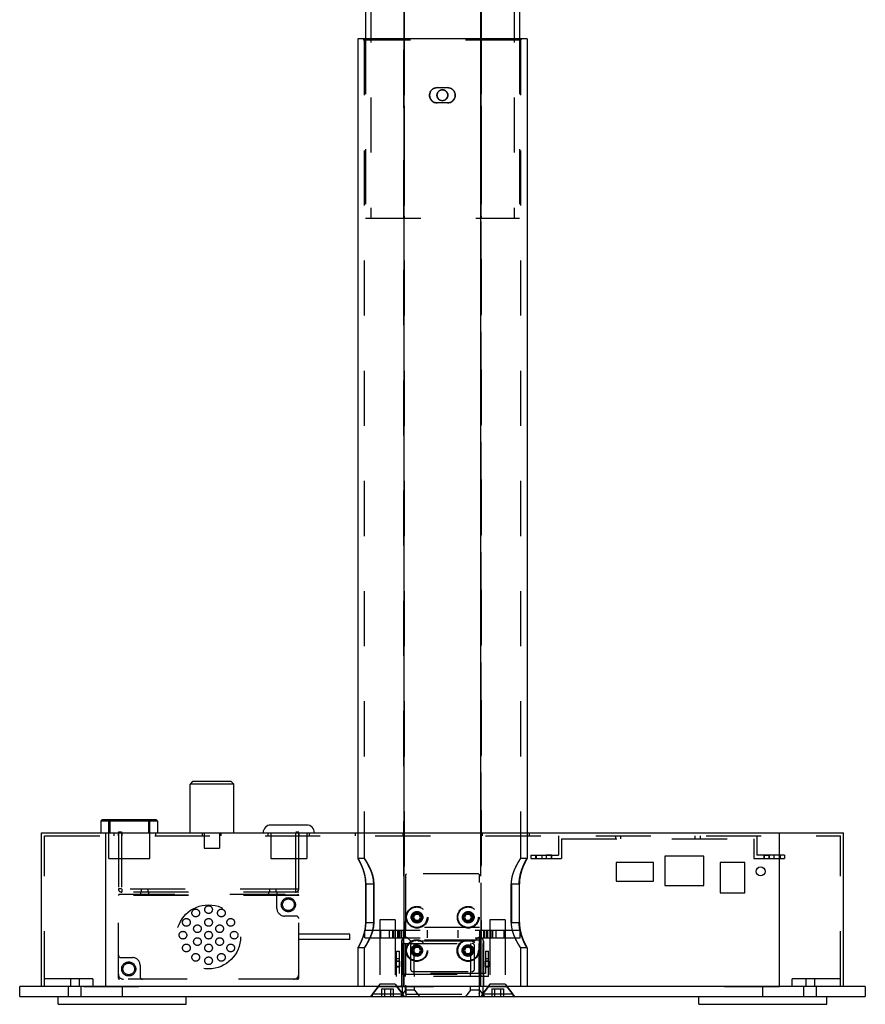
# Model space of a CAD drawing. Header units: inches. Extents: x 1.1 to 18.6, y 0.8 to 15.2.
# Tile 7 of 8: x 16.7 to 18.6, y 7.7 to 9.8. Entities that reach past the tile are written whole.
import ezdxf

# ---------------------------------------------------------------- set-up
doc = ezdxf.new("R2010")
doc.units = ezdxf.units.IN
doc.header["$LTSCALE"] = 1.21
doc.header["$MEASUREMENT"] = 0
doc.linetypes.add('HIDDEN', pattern=[0.2, 0.1, -0.1])
doc.layers.get('0').update_dxf_attribs({"linetype": 'CONTINUOUS'})
doc.layers.add('DEFAULT_2', color=8, linetype='HIDDEN')

msp = doc.modelspace()

# ---------------------------------------------------------------- linework, layer by layer
at = {"color": 7, "linetype": 'Continuous'}
for p, q in [((17.4901, 11.2575), (17.4901, 9.7952)), ((17.5742, 11.2592), (17.5742, 9.7952)), ((17.743, 9.7952), (17.743, 11.2592)), ((17.8276, 11.2575), (17.8276, 9.7952)), ((17.4733, 9.7952), (17.4733, 8.0517)), ((17.8445, 9.7952), (17.4733, 9.7952)), ((17.5742, 9.7952), (17.5742, 8.0517)), ((17.7429, 8.0517), (17.7429, 9.7952)), ((17.8445, 9.7952), (17.8445, 8.0517)), ((17.6473, 9.6883), (17.6698, 9.6883)), ((17.6698, 9.6546), (17.6473, 9.6546)), ((17.1105, 8.1641), (17.1049, 8.1585)), ((17.2005, 8.1585), (17.1049, 8.1585)), ((17.1049, 8.0517), (17.1049, 8.1585)), ((17.1949, 8.1641), (17.1105, 8.1641)), ((17.1949, 8.1641), (17.2005, 8.1585)), ((17.2005, 8.0517), (17.2005, 8.1585)), ((17.033, 8.077), (16.9093, 8.077)), ((16.9093, 8.077), (16.9093, 8.0517)), ((17.0302, 8.0798), (16.9121, 8.0798)), ((17.033, 8.077), (17.033, 8.0517)), ((17.3608, 8.0685), (17.282, 8.0685)), ((16.7787, 8.0517), (18.5391, 8.0517)), ((16.7787, 7.7142), (16.7787, 8.0517)), ((16.9193, 8.0517), (16.9193, 7.7142)), ((18.3985, 7.7142), (18.3985, 8.0517)), ((18.5391, 7.7142), (18.5391, 8.0517)), ((17.8985, 8.0027), (17.8861, 8.0027)), ((17.8861, 8.0027), (17.8861, 7.9949)), ((17.8861, 8.0022), (17.8985, 8.0022)), ((17.8867, 8.0022), (17.8867, 7.9954)), ((17.8979, 7.9954), (17.8979, 8.0022)), ((17.8985, 7.9949), (17.8985, 8.0027)), ((18.3765, 8.0027), (18.3642, 8.0027)), ((18.3642, 8.0027), (18.3642, 7.9949)), ((18.3642, 8.0022), (18.3765, 8.0022)), ((18.3647, 8.0022), (18.3647, 7.9954)), ((18.376, 7.9954), (18.376, 8.0022)), ((18.3765, 7.9949), (18.3765, 8.0027)), ((17.8861, 7.9954), (17.8985, 7.9954)), ((17.8861, 7.9949), (17.8985, 7.9949)), ((18.122, 7.9864), (18.0404, 7.9864)), ((18.0404, 7.9864), (18.0404, 7.9454)), ((18.122, 7.9454), (18.122, 7.9864)), ((18.2325, 8.0005), (18.147, 8.0005)), ((18.147, 8.0005), (18.147, 7.9355)), ((18.2325, 7.9355), (18.2325, 8.0005)), ((18.3222, 7.9864), (18.2687, 7.9864)), ((18.2687, 7.9864), (18.2687, 7.9197)), ((18.3222, 7.9197), (18.3222, 7.9864)), ((18.3642, 7.9954), (18.3765, 7.9954)), ((18.3642, 7.9949), (18.3765, 7.9949)), ((18.0404, 7.9454), (18.122, 7.9454)), ((18.147, 7.9355), (18.2325, 7.9355)), ((18.2687, 7.9197), (18.3222, 7.9197)), ((18.5869, 7.7142), (16.7309, 7.7142)), ((16.7309, 7.6917), (16.7309, 7.7142)), ((16.9558, 7.7142), (16.9558, 7.6917)), ((18.3619, 7.6917), (18.3619, 7.7142)), ((18.5869, 7.7142), (18.5869, 7.6917)), ((16.7309, 7.6917), (18.5869, 7.6917)), ((16.8152, 7.6748), (16.8152, 7.6917)), ((17.0964, 7.6748), (17.0964, 7.6917)), ((18.2213, 7.6748), (18.2213, 7.6917)), ((18.5025, 7.6748), (18.5025, 7.6917)), ((16.8152, 7.6748), (17.0964, 7.6748)), ((18.2213, 7.6748), (18.5025, 7.6748))]:
    msp.add_line(p, q, dxfattribs=at)
msp.add_circle((18.357, 7.9667), 0.00984, dxfattribs=at)
for centre, radius, start, end in [((16.9121, 8.077), 0.00281, 90, 180), ((17.0302, 8.077), 0.00281, 0, 90), ((17.282, 8.0517), 0.0169, 90, 180), ((17.3608, 8.0517), 0.0169, 0, 90)]:
    msp.add_arc(centre, radius, start, end, dxfattribs=at)
for points, knots in [([(17.6473, 9.6883), (17.643, 9.6883), (17.634, 9.6847), (17.6304, 9.6758), (17.6304, 9.6715)], [0, 0, 0, 0, 0.499999, 1, 1, 1, 1]), ([(17.6304, 9.6715), (17.6304, 9.6672), (17.634, 9.6582), (17.643, 9.6546), (17.6473, 9.6546)], [0, 0, 0, 0, 0.500001, 1, 1, 1, 1]), ([(17.6586, 9.6834), (17.6556, 9.6834), (17.6492, 9.6809), (17.6467, 9.6745), (17.6467, 9.6715)], [0, 0, 0, 0, 0.499977, 1, 1, 1, 1]), ([(17.6467, 9.6715), (17.6467, 9.6684), (17.6492, 9.6621), (17.6556, 9.6595), (17.6586, 9.6595)], [0, 0, 0, 0, 0.500009, 1, 1, 1, 1]), ([(17.6706, 9.6715), (17.6706, 9.6745), (17.668, 9.6809), (17.6617, 9.6834), (17.6586, 9.6834)], [0, 0, 0, 0, 0.500009, 1, 1, 1, 1]), ([(17.6586, 9.6595), (17.6617, 9.6595), (17.668, 9.6621), (17.6706, 9.6684), (17.6706, 9.6715)], [0, 0, 0, 0, 0.499977, 1, 1, 1, 1]), ([(17.6867, 9.6715), (17.6867, 9.6758), (17.6831, 9.6847), (17.6741, 9.6883), (17.6698, 9.6883)], [0, 0, 0, 0, 0.500001, 1, 1, 1, 1]), ([(17.6698, 9.6546), (17.6741, 9.6546), (17.6831, 9.6582), (17.6867, 9.6672), (17.6867, 9.6715)], [0, 0, 0, 0, 0.499999, 1, 1, 1, 1])]:
    msp.add_open_spline(points, degree=3, knots=knots, dxfattribs=at)
at = {"layer": 'DEFAULT_2', "color": 8, "linetype": 'HIDDEN'}
for p, q in [((17.5014, 11.3604), (17.5014, 9.4015)), ((17.8164, 11.3604), (17.8164, 9.4015)), ((17.5743, 9.4015), (17.5743, 11.3419)), ((17.5747, 11.3419), (17.5747, 9.4015)), ((17.5748, 9.4015), (17.5748, 11.3419)), ((17.743, 11.3419), (17.743, 9.4015)), ((17.7435, 9.4015), (17.7435, 11.3419)), ((17.7435, 11.3419), (17.7435, 9.4015)), ((17.4873, 9.7924), (17.4845, 9.7952)), ((17.4873, 9.7924), (17.4873, 7.9954)), ((17.8304, 9.7924), (17.4873, 9.7924)), ((17.4901, 9.7952), (17.4901, 9.4015)), ((17.5742, 9.7924), (17.5742, 9.7952)), ((17.5742, 9.7952), (17.5742, 9.4015)), ((17.5742, 7.7142), (17.5742, 9.7924)), ((17.5748, 7.8209), (17.5748, 9.7952)), ((17.5748, 9.7952), (17.5748, 9.7924)), ((17.5748, 9.7924), (17.5748, 7.8209)), ((17.743, 9.7952), (17.743, 9.7924)), ((17.743, 9.4015), (17.743, 9.7952)), ((17.743, 9.7924), (17.743, 7.7142)), ((17.7435, 9.7924), (17.7435, 9.7952)), ((17.7435, 7.8209), (17.7435, 9.7924)), ((17.7436, 9.7952), (17.7436, 7.8209)), ((17.8276, 9.7952), (17.8276, 9.4015)), ((17.8304, 9.7924), (17.8332, 9.7952)), ((17.8304, 9.7924), (17.8304, 7.9954)), ((17.6586, 9.6834), (17.6586, 9.6834)), ((17.6698, 9.6883), (17.6698, 9.6883)), ((17.6586, 9.6595), (17.6586, 9.6595)), ((17.6698, 9.6546), (17.6698, 9.6546)), ((17.4901, 9.4015), (17.8276, 9.4015)), ((16.9262, 7.9954), (16.9262, 8.0798)), ((16.929, 8.077), (16.929, 8.0517)), ((17.0134, 8.077), (17.0134, 8.0517)), ((17.0162, 7.9954), (17.0162, 8.0798)), ((16.7854, 8.0449), (18.5323, 8.0449)), ((16.7854, 7.7142), (16.7854, 8.0449)), ((16.9384, 8.0449), (16.9384, 8.0517)), ((16.9468, 8.0517), (16.9468, 8.0449)), ((16.9474, 8.0534), (16.9542, 8.0534)), ((16.9474, 8.0534), (16.9474, 7.9285)), ((16.9542, 8.0534), (16.9542, 7.9285)), ((16.9547, 8.0517), (16.9547, 8.0449)), ((17.0295, 8.0449), (17.0295, 8.0517)), ((17.1324, 8.0449), (17.1324, 8.0517)), ((17.1358, 8.0517), (17.1358, 8.0179)), ((17.1696, 8.0517), (17.1696, 8.0179)), ((17.1729, 8.0449), (17.1729, 8.0517)), ((17.2759, 8.0449), (17.2759, 8.0517)), ((17.282, 8.0517), (17.282, 7.9954)), ((17.336, 8.0517), (17.336, 8.0449)), ((17.3366, 8.0534), (17.3434, 8.0534)), ((17.3366, 7.9285), (17.3366, 8.0534)), ((17.3434, 7.9285), (17.3434, 8.0534)), ((17.3439, 8.0517), (17.3439, 8.0449)), ((17.3608, 8.0517), (17.3608, 7.9954)), ((17.367, 8.0449), (17.367, 8.0517)), ((17.4676, 8.0449), (17.4676, 8.0517)), ((17.4733, 8.0517), (17.4733, 7.9954)), ((17.5717, 8.0517), (17.5717, 8.0449)), ((17.5742, 8.0517), (17.5742, 7.7142)), ((17.7429, 7.7142), (17.7429, 8.0517)), ((17.7461, 8.0517), (17.7461, 8.0449)), ((17.8445, 8.0517), (17.8445, 7.9954)), ((17.8501, 8.0449), (17.8501, 8.0517)), ((17.9137, 8.0449), (17.9137, 8.0022)), ((18.0385, 8.0449), (18.0385, 8.0382)), ((18.0498, 8.0449), (18.0498, 8.0382)), ((18.2129, 8.0449), (18.2129, 8.0382)), ((18.2241, 8.0449), (18.2241, 8.0382)), ((18.349, 8.0449), (18.349, 8.0022)), ((18.5323, 7.7142), (18.5323, 8.0449)), ((17.9204, 8.0382), (18.3422, 8.0382)), ((17.9204, 8.0382), (17.9204, 7.9954)), ((18.3422, 8.0382), (18.3422, 7.9954)), ((17.1358, 8.0179), (17.1696, 8.0179)), ((17.8529, 8.0022), (17.8861, 8.0022)), ((17.8529, 8.0022), (17.8529, 7.9954)), ((17.8628, 8.0022), (17.8628, 7.9954)), ((17.8642, 8.0022), (17.8642, 7.9954)), ((17.8768, 8.0022), (17.8768, 7.9954)), ((17.8985, 8.0022), (17.9137, 8.0022)), ((18.3642, 8.0022), (18.349, 8.0022)), ((18.4097, 8.0022), (18.3765, 8.0022)), ((18.3858, 8.0022), (18.3858, 7.9954)), ((18.3999, 8.0022), (18.3999, 7.9954)), ((18.4097, 8.0022), (18.4097, 7.9954)), ((16.9262, 7.9954), (17.0162, 7.9954)), ((17.282, 7.9954), (17.3608, 7.9954)), ((17.4873, 7.9954), (17.4733, 7.9954)), ((17.8445, 7.9954), (17.8304, 7.9954)), ((17.8445, 7.9954), (17.8445, 7.9954)), ((17.8529, 7.9954), (17.8861, 7.9954)), ((17.8985, 7.9954), (17.9204, 7.9954)), ((18.3422, 7.9954), (18.3642, 7.9954)), ((18.3765, 7.9954), (18.4097, 7.9954)), ((17.5773, 7.9589), (17.5801, 7.9617)), ((17.5773, 7.9589), (17.5773, 7.7001)), ((17.7376, 7.9617), (17.5801, 7.9617)), ((17.7376, 7.9617), (17.7404, 7.9589)), ((17.7404, 7.7001), (17.7404, 7.9589)), ((17.4903, 7.9392), (17.508, 7.9392)), ((17.4903, 7.8548), (17.4903, 7.9392)), ((17.4904, 7.9392), (17.4904, 7.8548)), ((17.5079, 7.9392), (17.5079, 7.8548)), ((17.508, 7.8548), (17.508, 7.9392)), ((17.8095, 7.9392), (17.8277, 7.9392)), ((17.8095, 7.8548), (17.8095, 7.9392)), ((17.8102, 7.9392), (17.8102, 7.8548)), ((17.8271, 7.9392), (17.8271, 7.8548)), ((17.8277, 7.8548), (17.8277, 7.9392)), ((16.9542, 7.9285), (16.9474, 7.9285)), ((17.3434, 7.9212), (16.9474, 7.9212)), ((16.9474, 7.7325), (16.9474, 7.9212)), ((16.9502, 7.9164), (17.3405, 7.9164)), ((17.336, 7.9279), (16.9547, 7.9279)), ((16.9547, 7.9279), (16.9547, 7.9212)), ((16.9958, 7.9212), (16.9958, 7.9144)), ((16.9977, 7.9279), (16.9977, 7.9212)), ((17.0118, 7.9279), (17.0118, 7.9212)), ((17.0138, 7.9212), (17.0138, 7.9144)), ((17.277, 7.9212), (17.277, 7.9144)), ((17.279, 7.9279), (17.279, 7.9212)), ((17.293, 7.9279), (17.293, 7.9212)), ((17.295, 7.9212), (17.295, 7.9144)), ((17.336, 7.9279), (17.336, 7.9212)), ((17.3366, 7.9285), (17.3434, 7.9285)), ((17.3434, 7.7325), (17.3434, 7.9212)), ((17.3434, 7.9144), (16.9474, 7.9144)), ((17.3434, 7.9139), (16.9474, 7.9139)), ((17.2955, 7.8855), (17.2955, 7.9108)), ((17.5986, 7.8731), (17.5945, 7.8661)), ((17.5986, 7.8731), (17.6067, 7.8731)), ((17.6107, 7.8661), (17.6067, 7.8731)), ((17.7111, 7.8731), (17.707, 7.8661)), ((17.7111, 7.8731), (17.7192, 7.8731)), ((17.7232, 7.8661), (17.7192, 7.8731)), ((17.3377, 7.8686), (17.3124, 7.8686)), ((17.4903, 7.8548), (17.508, 7.8548)), ((17.5548, 7.8604), (17.5211, 7.8604)), ((17.5211, 7.8604), (17.5211, 7.7193)), ((17.5548, 7.8604), (17.5548, 7.7193)), ((17.5945, 7.8661), (17.5986, 7.859)), ((17.6067, 7.859), (17.5986, 7.859)), ((17.6067, 7.859), (17.6107, 7.8661)), ((17.707, 7.8661), (17.7111, 7.859)), ((17.7192, 7.859), (17.7111, 7.859)), ((17.7192, 7.859), (17.7232, 7.8661)), ((17.7967, 7.8604), (17.7629, 7.8604)), ((17.7629, 7.8604), (17.7629, 7.7193)), ((17.7967, 7.8604), (17.7967, 7.7193)), ((17.8095, 7.8548), (17.8277, 7.8548)), ((17.4558, 7.8287), (17.3434, 7.8287)), ((17.4558, 7.8174), (17.4558, 7.8287)), ((17.4887, 7.8379), (17.829, 7.8379)), ((17.4887, 7.8211), (17.4887, 7.8379)), ((17.5236, 7.8211), (17.5236, 7.8379)), ((17.5415, 7.8379), (17.5415, 7.8211)), ((17.5492, 7.8379), (17.5492, 7.8211)), ((17.5523, 7.8211), (17.5523, 7.8379)), ((17.5604, 7.8379), (17.5604, 7.8211)), ((17.5626, 7.8379), (17.5626, 7.8211)), ((17.5661, 7.8211), (17.5661, 7.8379)), ((17.5689, 7.8379), (17.5689, 7.8211)), ((17.5771, 7.8379), (17.5771, 7.8211)), ((17.5771, 7.8379), (17.5773, 7.8379)), ((17.7404, 7.8436), (17.5773, 7.8436)), ((17.6251, 7.8379), (17.6251, 7.8211)), ((17.6926, 7.8379), (17.6926, 7.8211)), ((17.7405, 7.8378), (17.7404, 7.8372)), ((17.7407, 7.8379), (17.7405, 7.8378)), ((17.7405, 7.821), (17.7405, 7.8378)), ((17.7407, 7.8379), (17.7407, 7.8211)), ((17.7489, 7.8379), (17.7489, 7.8211)), ((17.7517, 7.8211), (17.7517, 7.8379)), ((17.7552, 7.8379), (17.7552, 7.8211)), ((17.7573, 7.8379), (17.7573, 7.8211)), ((17.7655, 7.8211), (17.7655, 7.8379)), ((17.7685, 7.8379), (17.7685, 7.8211)), ((17.7763, 7.8379), (17.7763, 7.8211)), ((17.7941, 7.8211), (17.7941, 7.8379)), ((17.829, 7.8211), (17.829, 7.8379)), ((17.4558, 7.8174), (17.3434, 7.8174)), ((17.4887, 7.8211), (17.829, 7.8211)), ((17.5698, 7.8132), (17.5697, 7.8132)), ((17.5697, 7.8132), (17.5697, 7.717)), ((17.5698, 7.717), (17.5698, 7.8132)), ((17.57, 7.8087), (17.7477, 7.8087)), ((17.57, 7.8087), (17.57, 7.7412)), ((17.5773, 7.8211), (17.5771, 7.8211)), ((17.7404, 7.8154), (17.5773, 7.8154)), ((17.5782, 7.8216), (17.5782, 7.8216)), ((17.5782, 7.7412), (17.5782, 7.8087)), ((17.5855, 7.8174), (17.5855, 7.8174)), ((17.7256, 7.8132), (17.5928, 7.8132)), ((17.5967, 7.7412), (17.5967, 7.8087)), ((17.721, 7.7412), (17.721, 7.8087)), ((17.7329, 7.8174), (17.7328, 7.8174)), ((17.7396, 7.7412), (17.7396, 7.8087)), ((17.7401, 7.8216), (17.7402, 7.8216)), ((17.7404, 7.8209), (17.7405, 7.821)), ((17.7405, 7.821), (17.7407, 7.8211)), ((17.7477, 7.8087), (17.7477, 7.7412)), ((17.7486, 7.8132), (17.7486, 7.8132)), ((17.7486, 7.717), (17.7486, 7.8132)), ((17.7486, 7.8132), (17.7486, 7.717)), ((17.4873, 7.7986), (17.4733, 7.7986)), ((17.4733, 7.7986), (17.4733, 7.7142)), ((17.4873, 7.7986), (17.4873, 7.7142)), ((17.5576, 7.7918), (17.5644, 7.7918)), ((17.5576, 7.7356), (17.5576, 7.7918)), ((17.5644, 7.7423), (17.5644, 7.7918)), ((17.5886, 7.8031), (17.5886, 7.7525)), ((17.5986, 7.8), (17.5945, 7.7929)), ((17.5945, 7.7929), (17.5986, 7.7859)), ((17.5986, 7.8), (17.6067, 7.8)), ((17.6067, 7.7859), (17.5986, 7.7859)), ((17.6107, 7.7929), (17.6067, 7.8)), ((17.6067, 7.7859), (17.6107, 7.7929)), ((17.7111, 7.8), (17.707, 7.7929)), ((17.707, 7.7929), (17.7111, 7.7859)), ((17.7111, 7.8), (17.7192, 7.8)), ((17.7192, 7.7859), (17.7111, 7.7859)), ((17.7232, 7.7929), (17.7192, 7.8)), ((17.7192, 7.7859), (17.7232, 7.7929)), ((17.7292, 7.7525), (17.7292, 7.8031)), ((17.7534, 7.7918), (17.7601, 7.7918)), ((17.7534, 7.7918), (17.7534, 7.7423)), ((17.7601, 7.7356), (17.7601, 7.7918)), ((17.8445, 7.7986), (17.8304, 7.7986)), ((17.8304, 7.7986), (17.8304, 7.7142)), ((17.8304, 7.7986), (17.8304, 7.7986)), ((17.8445, 7.7986), (17.8445, 7.7142)), ((16.953, 7.7775), (16.9783, 7.7775)), ((17.5649, 7.7699), (17.5571, 7.7699)), ((17.5571, 7.7699), (17.5571, 7.7575)), ((17.5644, 7.7749), (17.5576, 7.7749)), ((17.5576, 7.7693), (17.5644, 7.7693)), ((17.5649, 7.7575), (17.5649, 7.7699)), ((17.7607, 7.7699), (17.7528, 7.7699)), ((17.7528, 7.7699), (17.7528, 7.7575)), ((17.7601, 7.7749), (17.7534, 7.7749)), ((17.7534, 7.7693), (17.7601, 7.7693)), ((17.7607, 7.7575), (17.7607, 7.7699)), ((16.9952, 7.7606), (16.9952, 7.7353)), ((17.5571, 7.7575), (17.5649, 7.7575)), ((17.5644, 7.7581), (17.5576, 7.7581)), ((17.7534, 7.7423), (17.5644, 7.7423)), ((17.5776, 7.7356), (17.5776, 7.7423)), ((17.5942, 7.7468), (17.7236, 7.7468)), ((17.5973, 7.7356), (17.5973, 7.7423)), ((17.7205, 7.7356), (17.7205, 7.7423)), ((17.7401, 7.7356), (17.7401, 7.7423)), ((17.7528, 7.7575), (17.7607, 7.7575)), ((17.7601, 7.7581), (17.7534, 7.7581)), ((16.8912, 7.7311), (16.7854, 7.7311)), ((16.8425, 7.7311), (16.8425, 7.7142)), ((16.8611, 7.7311), (16.8611, 7.7142)), ((16.8912, 7.7311), (16.8912, 7.7142)), ((17.3405, 7.7297), (16.9502, 7.7297)), ((17.3321, 7.73), (16.9586, 7.73)), ((17.7601, 7.7356), (17.5576, 7.7356)), ((17.57, 7.7412), (17.7477, 7.7412)), ((18.5323, 7.7311), (18.4266, 7.7311)), ((18.4266, 7.7142), (18.4266, 7.7311)), ((18.4567, 7.7311), (18.4567, 7.7142)), ((18.4752, 7.7311), (18.4752, 7.7142)), ((16.8377, 7.6917), (16.8377, 7.7142)), ((16.8658, 7.6917), (16.8658, 7.7142)), ((16.8715, 7.7136), (16.8715, 7.7142)), ((16.8715, 7.7136), (17.0402, 7.7136)), ((16.8827, 7.7136), (16.8827, 7.7142)), ((17.0402, 7.7136), (17.0402, 7.7142)), ((17.5183, 7.7142), (17.5008, 7.6917)), ((17.5211, 7.7193), (17.5042, 7.6973)), ((17.5183, 7.7136), (17.5183, 7.7142)), ((17.5183, 7.7136), (17.7995, 7.7136)), ((17.5548, 7.7193), (17.5211, 7.7193)), ((17.525, 7.7086), (17.5509, 7.7086)), ((17.525, 7.7086), (17.525, 7.6917)), ((17.5315, 7.7086), (17.5315, 7.6917)), ((17.5444, 7.7086), (17.5444, 7.6917)), ((17.5509, 7.7086), (17.5509, 7.6917)), ((17.5548, 7.7193), (17.5717, 7.6973)), ((17.5576, 7.7142), (17.5751, 7.6917)), ((17.5776, 7.7058), (17.5664, 7.6917)), ((17.5697, 7.717), (17.5698, 7.717)), ((17.5703, 7.7142), (17.5703, 7.6917)), ((17.5801, 7.6973), (17.5773, 7.7001)), ((17.5776, 7.7058), (17.5776, 7.7142)), ((17.5973, 7.7058), (17.5776, 7.7058)), ((17.5787, 7.7142), (17.5787, 7.6917)), ((17.5973, 7.7058), (17.5973, 7.7142)), ((17.5973, 7.7058), (17.6085, 7.6917)), ((17.6308, 7.7136), (17.6308, 7.7142)), ((17.687, 7.7136), (17.687, 7.7142)), ((17.7205, 7.7058), (17.7092, 7.6917)), ((17.7205, 7.7058), (17.7205, 7.7142)), ((17.7401, 7.7058), (17.7205, 7.7058)), ((17.7404, 7.7001), (17.7376, 7.6973)), ((17.739, 7.7142), (17.739, 7.6917)), ((17.7401, 7.7058), (17.7401, 7.7142)), ((17.7401, 7.7058), (17.7514, 7.6917)), ((17.7601, 7.7142), (17.7427, 7.6917)), ((17.7629, 7.7193), (17.7461, 7.6973)), ((17.7475, 7.7142), (17.7475, 7.6917)), ((17.7486, 7.717), (17.7486, 7.717)), ((17.7967, 7.7193), (17.7629, 7.7193)), ((17.7668, 7.7086), (17.7928, 7.7086)), ((17.7668, 7.7086), (17.7668, 7.6917)), ((17.7733, 7.7086), (17.7733, 7.6917)), ((17.7863, 7.7086), (17.7863, 7.6917)), ((17.7928, 7.7086), (17.7928, 7.6917)), ((17.7967, 7.7193), (17.8135, 7.6973)), ((17.7995, 7.7142), (17.8169, 7.6917)), ((17.7995, 7.7142), (17.7995, 7.7136)), ((18.2775, 7.7136), (18.2775, 7.7142)), ((18.2775, 7.7136), (18.4463, 7.7136)), ((18.435, 7.7136), (18.435, 7.7142)), ((18.4463, 7.7136), (18.4463, 7.7142)), ((18.4519, 7.6917), (18.4519, 7.7142)), ((18.48, 7.6917), (18.48, 7.7142)), ((17.5717, 7.6973), (17.5042, 7.6973)), ((17.5042, 7.6973), (17.5042, 7.6917)), ((17.5717, 7.6973), (17.5717, 7.6917)), ((17.5801, 7.6973), (17.7376, 7.6973)), ((17.8135, 7.6973), (17.7461, 7.6973)), ((17.7461, 7.6973), (17.7461, 7.6917)), ((17.8135, 7.6973), (17.8135, 7.6917))]:
    msp.add_line(p, q, dxfattribs=at)
for centre, radius in [((17.3206, 7.8936), 0.0155), ((17.3206, 7.8936), 0.0127), ((17.1454, 7.823), 0.0703), ((17.1173, 7.8754), 0.00844), ((17.1454, 7.8829), 0.00844), ((17.1735, 7.8754), 0.00844), ((17.603, 7.8661), 0.0239), ((17.6026, 7.8661), 0.0225), ((17.6029, 7.8661), 0.0127), ((17.6026, 7.8661), 0.0112), ((17.6026, 7.8661), 0.00956), ((17.7154, 7.8661), 0.0239), ((17.7151, 7.8661), 0.0225), ((17.7154, 7.8661), 0.0127), ((17.7151, 7.8661), 0.0112), ((17.7151, 7.8661), 0.00956), ((17.0967, 7.8548), 0.00844), ((17.1454, 7.8548), 0.00844), ((17.1941, 7.8548), 0.00844), ((17.0891, 7.8267), 0.00844), ((17.121, 7.8408), 0.00844), ((17.1454, 7.8267), 0.00844), ((17.1697, 7.8408), 0.00844), ((17.2016, 7.8267), 0.00844), ((17.0967, 7.7986), 0.00844), ((17.121, 7.8126), 0.00844), ((17.1454, 7.7986), 0.00844), ((17.1697, 7.8126), 0.00844), ((17.1941, 7.7986), 0.00844), ((17.6023, 7.7929), 0.0239), ((17.6026, 7.7929), 0.0225), ((17.7148, 7.7929), 0.0239), ((17.7151, 7.7929), 0.0225), ((17.1173, 7.778), 0.00844), ((17.1735, 7.778), 0.00844), ((17.6024, 7.7929), 0.0127), ((17.6026, 7.7929), 0.0112), ((17.6026, 7.7929), 0.00956), ((17.7148, 7.7929), 0.0127), ((17.7151, 7.7929), 0.0112), ((17.7151, 7.7929), 0.00956), ((16.9702, 7.7525), 0.0155), ((16.9702, 7.7525), 0.0127), ((17.1454, 7.7704), 0.00844)]:
    msp.add_circle(centre, radius, dxfattribs=at)
for centre, radius, start, end in [((16.9318, 8.077), 0.00281, 90, 180), ((17.0105, 8.077), 0.00281, 0, 90), ((16.9547, 7.9285), 0.00731, 180, 270), ((16.9502, 7.9136), 0.00281, 90, 180), ((16.9547, 7.9285), 0.000562, 180, 270), ((17.2899, 7.9108), 0.00562, 0, 90), ((17.336, 7.9285), 0.00731, 270, 360), ((17.336, 7.9285), 0.000562, 270, 360), ((17.3405, 7.9136), 0.00281, 0, 90), ((17.3124, 7.8855), 0.0169, 180, 270), ((17.3377, 7.863), 0.00562, 0, 90), ((17.922, 7.8564), 0.095, 191.254, 192.4862), ((17.5942, 7.8031), 0.00562, 90, 180), ((17.7236, 7.8031), 0.00562, 0, 90), ((16.953, 7.7831), 0.00562, 180, 270), ((16.9783, 7.7606), 0.0169, 0, 90), ((17.5942, 7.7525), 0.00562, 180, 270), ((17.7236, 7.7525), 0.00562, 270, 360), ((16.9586, 7.7412), 0.0112, 180, 270), ((16.9502, 7.7325), 0.00281, 180, 270), ((17.0008, 7.7353), 0.00562, 180, 270), ((17.3321, 7.7412), 0.0112, 270, 360), ((17.3405, 7.7325), 0.00281, 270, 360)]:
    msp.add_arc(centre, radius, start, end, dxfattribs=at)
for points, knots in [([(17.6305, 9.6715), (17.6305, 9.6758), (17.6341, 9.6847), (17.643, 9.6883), (17.6473, 9.6883)], [0, 0, 0, 0, 0.500001, 1, 1, 1, 1]), ([(17.6473, 9.6546), (17.643, 9.6546), (17.6341, 9.6582), (17.6305, 9.6672), (17.6305, 9.6715)], [0, 0, 0, 0, 0.499999, 1, 1, 1, 1]), ([(17.6467, 9.6715), (17.6467, 9.6745), (17.6492, 9.6809), (17.6556, 9.6834), (17.6586, 9.6834)], [0, 0, 0, 0, 0.500009, 1, 1, 1, 1]), ([(17.6586, 9.6595), (17.6556, 9.6595), (17.6492, 9.6621), (17.6467, 9.6684), (17.6467, 9.6715)], [0, 0, 0, 0, 0.499977, 1, 1, 1, 1]), ([(17.6586, 9.6834), (17.6617, 9.6834), (17.668, 9.6809), (17.6706, 9.6745), (17.6706, 9.6715)], [0, 0, 0, 0, 0.499977, 1, 1, 1, 1]), ([(17.6706, 9.6715), (17.6706, 9.6684), (17.668, 9.6621), (17.6617, 9.6595), (17.6586, 9.6595)], [0, 0, 0, 0, 0.500009, 1, 1, 1, 1]), ([(17.6698, 9.6883), (17.6742, 9.6883), (17.6831, 9.6847), (17.6867, 9.6758), (17.6867, 9.6715)], [0, 0, 0, 0, 0.499999, 1, 1, 1, 1]), ([(17.6867, 9.6715), (17.6867, 9.6672), (17.6831, 9.6582), (17.6742, 9.6546), (17.6698, 9.6546)], [0, 0, 0, 0, 0.500001, 1, 1, 1, 1]), ([(17.4733, 7.9954), (17.4733, 7.9953), (17.4736, 7.995), (17.4739, 7.9941), (17.4748, 7.9927), (17.4762, 7.9899), (17.4786, 7.9852), (17.4816, 7.9785), (17.4849, 7.9702), (17.4888, 7.9572), (17.4903, 7.9465), (17.4903, 7.9392)], [0, 0, 0, 0, 0.005686, 0.022062, 0.048791, 0.085173, 0.183707, 0.311266, 0.461872, 0.630414, 1, 1, 1, 1]), ([(17.4904, 7.9392), (17.4904, 7.9465), (17.489, 7.9572), (17.485, 7.9702), (17.4818, 7.9785), (17.4786, 7.9852), (17.4761, 7.9904), (17.4742, 7.9934), (17.4736, 7.9951), (17.4733, 7.9954)], [0, 0, 0, 0, 0.369046, 0.53747, 0.688084, 0.815736, 0.914432, 0.977684, 1, 1, 1, 1]), ([(17.5079, 7.9392), (17.5079, 7.9466), (17.506, 7.9574), (17.5011, 7.9703), (17.4972, 7.9784), (17.4936, 7.9852), (17.4908, 7.9898), (17.4891, 7.9927), (17.4881, 7.9941), (17.4877, 7.995), (17.4873, 7.9953), (17.4873, 7.9954)], [0, 0, 0, 0, 0.365009, 0.532352, 0.682995, 0.811819, 0.912368, 0.949724, 0.977248, 0.994179, 1, 1, 1, 1]), ([(17.4873, 7.9954), (17.4877, 7.9951), (17.4884, 7.9934), (17.4907, 7.9904), (17.4936, 7.9852), (17.4973, 7.9785), (17.5012, 7.9703), (17.5061, 7.9574), (17.508, 7.9466), (17.508, 7.9392)], [0, 0, 0, 0, 0.023088, 0.088208, 0.188861, 0.317666, 0.468191, 0.635373, 1, 1, 1, 1]), ([(17.8304, 7.9954), (17.8303, 7.9954), (17.8301, 7.9948), (17.8295, 7.9942), (17.8286, 7.9927), (17.8274, 7.9908), (17.8259, 7.9884), (17.8235, 7.9844), (17.8203, 7.9785), (17.8164, 7.9703), (17.8115, 7.9574), (17.8095, 7.9466), (17.8095, 7.9392)], [0, 0, 0, 0, 0.005925, 0.022919, 0.050537, 0.087969, 0.134311, 0.188626, 0.317465, 0.468029, 0.635257, 1, 1, 1, 1]), ([(17.8102, 7.9392), (17.8102, 7.9465), (17.812, 7.9573), (17.8168, 7.9702), (17.8206, 7.9783), (17.8242, 7.9851), (17.827, 7.9897), (17.8287, 7.9926), (17.8296, 7.994), (17.83, 7.9949), (17.8304, 7.9953), (17.8304, 7.9954)], [0, 0, 0, 0, 0.364295, 0.531365, 0.681818, 0.810577, 0.911251, 0.948767, 0.976527, 0.993775, 1, 1, 1, 1]), ([(17.8271, 7.9392), (17.8271, 7.9465), (17.8286, 7.9572), (17.8326, 7.9703), (17.8359, 7.9785), (17.8386, 7.9845), (17.8407, 7.9885), (17.8419, 7.9909), (17.8429, 7.9927), (17.8437, 7.9942), (17.8442, 7.9948), (17.8444, 7.9954), (17.8445, 7.9954)], [0, 0, 0, 0, 0.369283, 0.537787, 0.688453, 0.816122, 0.869491, 0.914784, 0.95119, 0.977914, 0.994304, 1, 1, 1, 1]), ([(17.8445, 7.9954), (17.8445, 7.9953), (17.8442, 7.9949), (17.8438, 7.994), (17.843, 7.9926), (17.8416, 7.9898), (17.8392, 7.9851), (17.8362, 7.9783), (17.833, 7.9701), (17.8291, 7.9571), (17.8277, 7.9465), (17.8277, 7.9392)], [0, 0, 0, 0, 0.006112, 0.022831, 0.049821, 0.086389, 0.185096, 0.312618, 0.463033, 0.631267, 1, 1, 1, 1]), ([(17.4733, 7.7986), (17.4736, 7.7989), (17.4739, 7.7999), (17.4748, 7.8013), (17.4763, 7.8041), (17.4787, 7.8087), (17.4818, 7.8155), (17.485, 7.8238), (17.489, 7.8368), (17.4904, 7.8475), (17.4904, 7.8548)], [0, 0, 0, 0, 0.022275, 0.049087, 0.085544, 0.184191, 0.31181, 0.462407, 0.630853, 1, 1, 1, 1]), ([(17.4873, 7.7986), (17.4873, 7.7987), (17.4877, 7.799), (17.4881, 7.7999), (17.4891, 7.8013), (17.4908, 7.8042), (17.4936, 7.8088), (17.4972, 7.8155), (17.5011, 7.8237), (17.506, 7.8366), (17.5079, 7.8474), (17.5079, 7.8548)], [0, 0, 0, 0, 0.005836, 0.022747, 0.050285, 0.087637, 0.188155, 0.31691, 0.467472, 0.634796, 1, 1, 1, 1]), ([(17.508, 7.8548), (17.508, 7.8474), (17.5061, 7.8366), (17.5012, 7.8237), (17.4973, 7.8155), (17.4936, 7.8088), (17.4907, 7.8036), (17.4884, 7.8006), (17.4877, 7.7989), (17.4873, 7.7986)], [0, 0, 0, 0, 0.364434, 0.531637, 0.682238, 0.811111, 0.911795, 0.976905, 1, 1, 1, 1]), ([(17.4903, 7.8548), (17.4903, 7.8505), (17.4898, 7.8448), (17.4888, 7.8392), (17.4886, 7.8379)], [0, 0, 0, 0, 0.754859, 1, 1, 1, 1]), ([(17.8095, 7.8548), (17.8095, 7.8474), (17.8115, 7.8366), (17.8164, 7.8237), (17.8203, 7.8155), (17.8235, 7.8096), (17.8259, 7.8056), (17.8274, 7.8032), (17.8286, 7.8013), (17.8295, 7.7998), (17.8301, 7.7992), (17.8303, 7.7986), (17.8304, 7.7986)], [0, 0, 0, 0, 0.364547, 0.531795, 0.682439, 0.811346, 0.865675, 0.912035, 0.94947, 0.977076, 0.994089, 1, 1, 1, 1]), ([(17.8304, 7.7986), (17.8304, 7.7987), (17.83, 7.7991), (17.8296, 7.8), (17.8287, 7.8014), (17.827, 7.8043), (17.8242, 7.8089), (17.8206, 7.8156), (17.8168, 7.8238), (17.812, 7.8367), (17.8102, 7.8475), (17.8102, 7.8548)], [0, 0, 0, 0, 0.006238, 0.023468, 0.051241, 0.088753, 0.189397, 0.318088, 0.468463, 0.635514, 1, 1, 1, 1]), ([(17.4886, 7.8379), (17.4875, 7.8325), (17.4853, 7.825), (17.4817, 7.8157), (17.4791, 7.81), (17.4769, 7.8054), (17.475, 7.802), (17.4741, 7.7998), (17.4733, 7.7989), (17.4733, 7.7986)], [0, 0, 0, 0, 0.386178, 0.555591, 0.70414, 0.827512, 0.920896, 0.979581, 1, 1, 1, 1]), ([(17.8445, 7.7986), (17.8444, 7.7986), (17.8443, 7.7989), (17.844, 7.7993), (17.8435, 7.8003), (17.8425, 7.802), (17.8409, 7.805), (17.8387, 7.8094), (17.8362, 7.8148), (17.8326, 7.8236), (17.8304, 7.8308), (17.8293, 7.8359)], [0, 0, 0, 0, 0.005202, 0.02017, 0.044669, 0.078328, 0.171117, 0.294051, 0.442467, 0.61209, 1, 1, 1, 1]), ([(17.8294, 7.8379), (17.8304, 7.8326), (17.8326, 7.825), (17.8361, 7.8158), (17.8387, 7.8101), (17.8409, 7.8055), (17.8428, 7.802), (17.8437, 7.7998), (17.8445, 7.7989), (17.8445, 7.7986)], [0, 0, 0, 0, 0.38511, 0.554155, 0.702489, 0.825846, 0.919469, 0.978702, 1, 1, 1, 1]), ([(17.5697, 7.8132), (17.5697, 7.8148), (17.5707, 7.8181), (17.5733, 7.8203), (17.5748, 7.8209)], [0, 0, 0, 0, 0.50001, 1, 1, 1, 1]), ([(17.5748, 7.8209), (17.5734, 7.8203), (17.5707, 7.8181), (17.5698, 7.8148), (17.5698, 7.8132)], [0, 0, 0, 0, 0.500013, 1, 1, 1, 1]), ([(17.7486, 7.8132), (17.7486, 7.8148), (17.7476, 7.8181), (17.745, 7.8203), (17.7435, 7.8209)], [0, 0, 0, 0, 0.499979, 1, 1, 1, 1]), ([(17.7486, 7.8132), (17.7486, 7.8148), (17.7477, 7.8181), (17.745, 7.8203), (17.7436, 7.8209)], [0, 0, 0, 0, 0.500021, 1, 1, 1, 1]), ([(17.5697, 7.717), (17.5697, 7.7163), (17.5691, 7.7148), (17.5676, 7.7142), (17.5669, 7.7142)], [0, 0, 0, 0, 0.500393, 1, 1, 1, 1]), ([(17.567, 7.7142), (17.5677, 7.7142), (17.5692, 7.7148), (17.5698, 7.7163), (17.5698, 7.717)], [0, 0, 0, 0, 0.499542, 1, 1, 1, 1]), ([(17.7514, 7.7142), (17.7507, 7.7142), (17.7492, 7.7148), (17.7486, 7.7163), (17.7486, 7.717)], [0, 0, 0, 0, 0.499595, 1, 1, 1, 1]), ([(17.7514, 7.7142), (17.7507, 7.7142), (17.7492, 7.7148), (17.7486, 7.7163), (17.7486, 7.717)], [0, 0, 0, 0, 0.499318, 1, 1, 1, 1])]:
    msp.add_open_spline(points, degree=3, knots=knots, dxfattribs=at)
for points in [[(17.8288, 7.8379), (17.8277, 7.8434), (17.8271, 7.8491), (17.8271, 7.8548)], [(17.8277, 7.8548), (17.8277, 7.8492), (17.8283, 7.8435), (17.8294, 7.8379)], [(17.5748, 7.8209), (17.5759, 7.8214), (17.5771, 7.8216), (17.5782, 7.8216)], [(17.5782, 7.8216), (17.577, 7.8216), (17.5758, 7.8214), (17.5748, 7.8209)], [(17.5782, 7.8216), (17.581, 7.8216), (17.5841, 7.8198), (17.5855, 7.8174)], [(17.5855, 7.8174), (17.5841, 7.8198), (17.581, 7.8216), (17.5782, 7.8216)], [(17.5855, 7.8174), (17.5869, 7.815), (17.59, 7.8132), (17.5928, 7.8132)], [(17.5928, 7.8132), (17.59, 7.8132), (17.5869, 7.815), (17.5855, 7.8174)], [(17.7328, 7.8174), (17.7314, 7.815), (17.7283, 7.8132), (17.7255, 7.8132)], [(17.7256, 7.8132), (17.7284, 7.8132), (17.7315, 7.815), (17.7329, 7.8174)], [(17.7401, 7.8216), (17.7373, 7.8216), (17.7342, 7.8198), (17.7328, 7.8174)], [(17.7329, 7.8174), (17.7343, 7.8198), (17.7374, 7.8216), (17.7402, 7.8216)], [(17.7435, 7.8209), (17.7425, 7.8214), (17.7413, 7.8216), (17.7401, 7.8216)], [(17.7402, 7.8216), (17.7413, 7.8216), (17.7425, 7.8214), (17.7436, 7.8209)]]:
    msp.add_open_spline(points, degree=3, dxfattribs=at)

doc.saveas('drawing.dxf')
